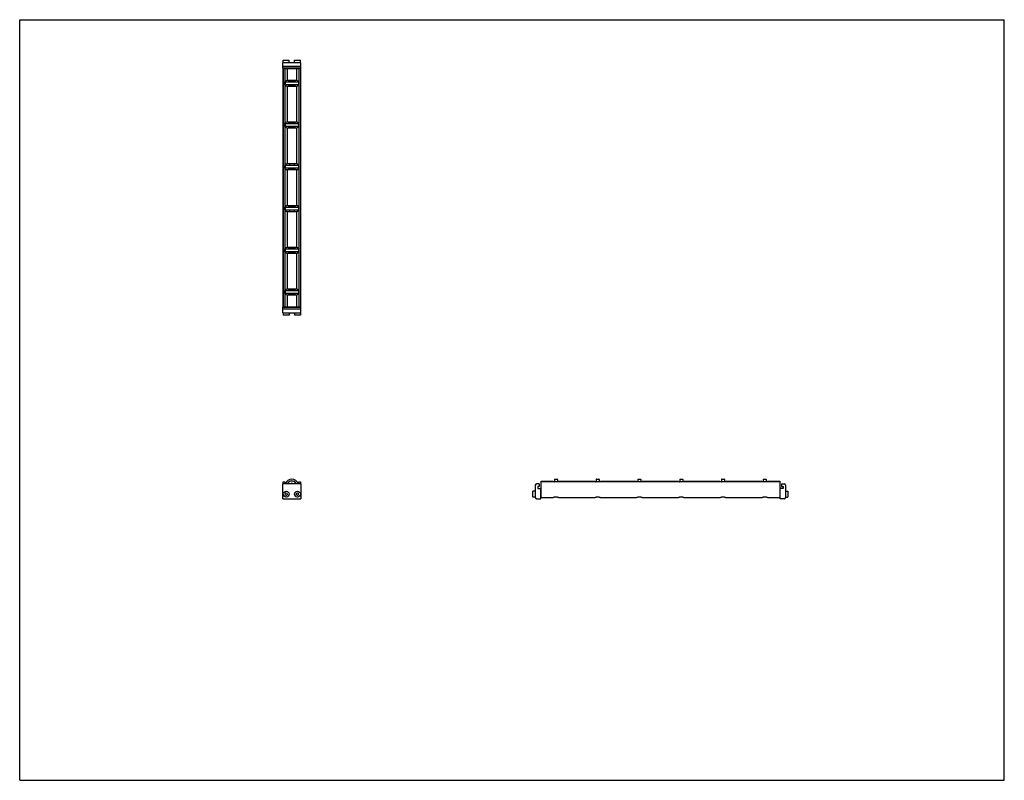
# Model space of a CAD drawing. Header units: inches. Extents: x 0 to 66, y 0 to 51.
import ezdxf

# ---------------------------------------------------------------- set-up
doc = ezdxf.new("R2010")
doc.units = ezdxf.units.IN
doc.header["$LTSCALE"] = 3.63
doc.header["$MEASUREMENT"] = 0
doc.layers.get('0').update_dxf_attribs({"linetype": 'CONTINUOUS'})
for name, color, linetype in [('240826_BL10', 7, 'CONTINUOUS'), ('240826_BL11', 7, 'CONTINUOUS'), ('240826_BL4', 7, 'CONTINUOUS'), ('240826_BL5', 7, 'CONTINUOUS'), ('240826_BL6', 7, 'CONTINUOUS'), ('240826_BL7', 7, 'CONTINUOUS'), ('240827_CAE_BL0', 7, 'CONTINUOUS'), ('240827_CAE_BL8', 7, 'CONTINUOUS'), ('2410WW_CAE_241016_BL12', 7, 'CONTINUOUS'), ('2436WW_243616_BL1', 7, 'CONTINUOUS'), ('X920693M_BL13', 7, 'CONTINUOUS'), ('X920693M_BL2', 7, 'CONTINUOUS'), ('X920693M_BL3', 7, 'CONTINUOUS'), ('X920693M_BL9', 7, 'CONTINUOUS')]:
    doc.layers.add(name, color=color, linetype=linetype)

# ---------------------------------------------------------------- blocks, each defined once
blk = doc.blocks.new('240827_CAE_BL0', base_point=(26.278, 25.296))
at = {"layer": '240827_CAE_BL0', "color": 7, "linetype": 'CONTINUOUS'}
for p, q in [((17.633, 31.714), (18.848, 31.714)), ((17.633, 31.354), (17.633, 31.714)), ((18.848, 31.354), (18.848, 31.714)), ((17.633, 31.604), (18.848, 31.604)), ((17.633, 31.354), (18.848, 31.354)), ((17.633, 18.878), (17.633, 19.878)), ((18.848, 19.878), (17.633, 19.878)), ((18.848, 19.878), (18.848, 18.878)), ((34.812, 19.878), (34.652, 19.878)), ((34.812, 19.878), (34.812, 19.706)), ((34.562, 19.788), (34.562, 18.968)), ((34.722, 19.706), (34.722, 19.575)), ((34.812, 19.706), (34.722, 19.706)), ((34.722, 19.575), (34.922, 19.575)), ((34.922, 18.878), (34.922, 19.575)), ((17.633, 18.878), (18.848, 18.878)), ((34.652, 18.878), (34.922, 18.878))]:
    blk.add_line(p, q, dxfattribs=at)
for centre, start, end in [((34.652, 19.788), 90, 180), ((34.652, 18.968), 180, 270)]:
    blk.add_arc(centre, 0.09, start, end, dxfattribs=at)
blk = doc.blocks.new('2436WW_243616_BL1', base_point=(34.289, 33.346))
at = {"layer": '2436WW_243616_BL1', "color": 7, "linetype": 'CONTINUOUS'}
for p, q in [((17.633, 47.736), (17.633, 31.736)), ((17.633, 47.736), (18.849, 47.736)), ((17.653, 47.736), (17.653, 31.736)), ((17.778, 47.736), (17.778, 46.849)), ((17.928, 47.736), (17.928, 46.924)), ((18.553, 47.736), (18.553, 46.924)), ((18.703, 47.736), (18.703, 46.849)), ((18.828, 47.736), (18.828, 31.736)), ((18.849, 31.736), (18.849, 47.736)), ((18.553, 46.924), (17.928, 46.924)), ((17.778, 46.623), (17.778, 44.049)), ((17.928, 46.548), (17.928, 44.124)), ((17.928, 46.548), (18.553, 46.548)), ((18.553, 46.548), (18.553, 44.124)), ((18.703, 46.623), (18.703, 44.049)), ((17.778, 43.823), (17.778, 41.249)), ((18.553, 44.124), (17.928, 44.124)), ((17.928, 43.748), (17.928, 41.324)), ((17.928, 43.748), (18.553, 43.748)), ((18.553, 43.748), (18.553, 41.324)), ((18.703, 43.823), (18.703, 41.249)), ((17.778, 41.023), (17.778, 38.449)), ((18.553, 41.324), (17.928, 41.324)), ((17.928, 40.948), (17.928, 38.524)), ((17.928, 40.948), (18.553, 40.948)), ((18.553, 40.948), (18.553, 38.524)), ((18.703, 41.023), (18.703, 38.449)), ((18.553, 38.524), (17.928, 38.524)), ((17.778, 38.223), (17.778, 35.649)), ((17.928, 38.148), (18.553, 38.148)), ((17.928, 38.148), (17.928, 35.724)), ((18.553, 38.148), (18.553, 35.724)), ((18.703, 38.223), (18.703, 35.649)), ((18.553, 35.724), (17.928, 35.724)), ((17.778, 35.423), (17.778, 32.849)), ((17.928, 35.348), (18.553, 35.348)), ((17.928, 35.348), (17.928, 32.924)), ((18.553, 35.348), (18.553, 32.924)), ((18.703, 35.423), (18.703, 32.849)), ((17.778, 32.623), (17.778, 31.736)), ((18.553, 32.924), (17.928, 32.924)), ((17.928, 32.548), (18.553, 32.548)), ((17.928, 32.548), (17.928, 31.736)), ((18.553, 32.548), (18.553, 31.736)), ((18.703, 32.623), (18.703, 31.736)), ((17.638, 31.736), (17.633, 31.736)), ((17.653, 31.736), (18.849, 31.736)), ((17.653, 19.878), (17.653, 20.002)), ((17.653, 20.002), (17.778, 20.002)), ((17.778, 20.002), (17.778, 19.878)), ((18.703, 19.878), (18.703, 20.002)), ((18.703, 20.002), (18.828, 20.002)), ((18.828, 20.002), (18.828, 19.878)), ((34.944, 18.957), (34.944, 20.065)), ((34.944, 20.065), (35.756, 20.065)), ((50.944, 20.002), (34.944, 20.002)), ((35.756, 20.065), (35.756, 20.002)), ((36.132, 20.002), (36.132, 20.065)), ((36.132, 20.065), (38.556, 20.065)), ((38.556, 20.065), (38.556, 20.002)), ((38.932, 20.002), (38.932, 20.065)), ((38.932, 20.065), (41.356, 20.065)), ((41.356, 20.065), (41.356, 20.002)), ((41.732, 20.002), (41.732, 20.065)), ((41.732, 20.065), (44.156, 20.065)), ((44.156, 20.065), (44.156, 20.002)), ((44.532, 20.065), (46.956, 20.065)), ((44.532, 20.002), (44.532, 20.065)), ((46.956, 20.065), (46.956, 20.002)), ((47.332, 20.065), (49.756, 20.065)), ((47.332, 20.002), (47.332, 20.065)), ((49.756, 20.065), (49.756, 20.002)), ((50.132, 20.065), (50.944, 20.065)), ((50.132, 20.002), (50.132, 20.065)), ((50.944, 20.065), (50.944, 18.957)), ((34.944, 18.957), (35.769, 18.957)), ((36.12, 18.957), (38.569, 18.957)), ((38.92, 18.957), (41.369, 18.957)), ((41.72, 18.957), (44.169, 18.957)), ((44.52, 18.957), (46.969, 18.957)), ((47.32, 18.957), (49.769, 18.957)), ((50.12, 18.957), (50.944, 18.957))]:
    blk.add_line(p, q, dxfattribs=at)
for centre, radius, start, end in [((17.928, 46.736), 0.188, 90, 270), ((18.553, 46.736), 0.188, 270, 90), ((17.928, 43.936), 0.188, 90, 270), ((18.553, 43.936), 0.188, 270, 90), ((17.928, 41.136), 0.188, 90, 270), ((18.553, 41.136), 0.188, 270, 90), ((17.928, 38.336), 0.188, 90, 270), ((18.553, 38.336), 0.188, 270, 90), ((17.928, 35.536), 0.188, 90, 270), ((18.553, 35.536), 0.188, 270, 90), ((17.928, 32.736), 0.188, 90, 270), ((18.553, 32.736), 0.188, 270, 90), ((18.241, 19.753), 0.312, 23.60132, 156.39678), ((18.241, 19.753), 0.161, 51.37723, 128.64672), ((17.866, 19.19), 0.233, 177.7393, 181.68744), ((18.616, 19.19), 0.233, 2.71573, 3.60102)]:
    blk.add_arc(centre, radius, start, end, dxfattribs=at)
for points, knots in [([(35.944, 18.993), (35.925, 18.993), (35.897, 18.991), (35.861, 18.982), (35.836, 18.976), (35.815, 18.969), (35.796, 18.963), (35.782, 18.959), (35.773, 18.957), (35.769, 18.957), (35.767, 18.957)], [0, 0, 0, 0, 0.317855, 0.467809, 0.607629, 0.734246, 0.844305, 0.933939, 0.970018, 1, 1, 1, 1]), ([(36.121, 18.957), (36.12, 18.957), (36.116, 18.957), (36.106, 18.959), (36.093, 18.963), (36.074, 18.969), (36.052, 18.976), (36.028, 18.982), (36.001, 18.988), (35.973, 18.992), (35.954, 18.993), (35.944, 18.993)], [0, 0, 0, 0, 0.029961, 0.066022, 0.155616, 0.265614, 0.392176, 0.531941, 0.681851, 0.839207, 1, 1, 1, 1]), ([(38.744, 18.993), (38.725, 18.993), (38.697, 18.991), (38.661, 18.982), (38.636, 18.976), (38.615, 18.969), (38.596, 18.963), (38.582, 18.959), (38.573, 18.957), (38.569, 18.957), (38.567, 18.957)], [0, 0, 0, 0, 0.317855, 0.467809, 0.607629, 0.734246, 0.844305, 0.933939, 0.970018, 1, 1, 1, 1]), ([(38.921, 18.957), (38.92, 18.957), (38.916, 18.957), (38.906, 18.959), (38.893, 18.963), (38.874, 18.969), (38.852, 18.976), (38.828, 18.982), (38.801, 18.988), (38.773, 18.992), (38.754, 18.993), (38.744, 18.993)], [0, 0, 0, 0, 0.029961, 0.066022, 0.155616, 0.265614, 0.392176, 0.531941, 0.681851, 0.839207, 1, 1, 1, 1]), ([(41.544, 18.993), (41.525, 18.993), (41.497, 18.991), (41.461, 18.982), (41.436, 18.976), (41.415, 18.969), (41.396, 18.963), (41.382, 18.959), (41.373, 18.957), (41.369, 18.957), (41.367, 18.957)], [0, 0, 0, 0, 0.317855, 0.467809, 0.607629, 0.734246, 0.844305, 0.933939, 0.970018, 1, 1, 1, 1]), ([(41.721, 18.957), (41.72, 18.957), (41.716, 18.957), (41.706, 18.959), (41.693, 18.963), (41.674, 18.969), (41.652, 18.976), (41.628, 18.982), (41.601, 18.988), (41.573, 18.992), (41.554, 18.993), (41.544, 18.993)], [0, 0, 0, 0, 0.029961, 0.066022, 0.155616, 0.265614, 0.392176, 0.531941, 0.681851, 0.839207, 1, 1, 1, 1]), ([(44.344, 18.993), (44.325, 18.993), (44.297, 18.991), (44.261, 18.982), (44.236, 18.976), (44.215, 18.969), (44.196, 18.963), (44.182, 18.959), (44.173, 18.957), (44.169, 18.957), (44.167, 18.957)], [0, 0, 0, 0, 0.317855, 0.467809, 0.607629, 0.734246, 0.844305, 0.933939, 0.970018, 1, 1, 1, 1]), ([(44.521, 18.957), (44.52, 18.957), (44.516, 18.957), (44.506, 18.959), (44.493, 18.963), (44.474, 18.969), (44.452, 18.976), (44.428, 18.982), (44.401, 18.988), (44.373, 18.992), (44.354, 18.993), (44.344, 18.993)], [0, 0, 0, 0, 0.029961, 0.066022, 0.155616, 0.265614, 0.392176, 0.531941, 0.681851, 0.839207, 1, 1, 1, 1]), ([(47.144, 18.993), (47.125, 18.993), (47.097, 18.991), (47.061, 18.982), (47.036, 18.976), (47.015, 18.969), (46.996, 18.963), (46.982, 18.959), (46.973, 18.957), (46.969, 18.957), (46.967, 18.957)], [0, 0, 0, 0, 0.317855, 0.467809, 0.607629, 0.734246, 0.844305, 0.933939, 0.970018, 1, 1, 1, 1]), ([(47.321, 18.957), (47.32, 18.957), (47.316, 18.957), (47.306, 18.959), (47.293, 18.963), (47.274, 18.969), (47.252, 18.976), (47.228, 18.982), (47.201, 18.988), (47.173, 18.992), (47.154, 18.993), (47.144, 18.993)], [0, 0, 0, 0, 0.029961, 0.066022, 0.155616, 0.265614, 0.392176, 0.531941, 0.681851, 0.839207, 1, 1, 1, 1]), ([(49.944, 18.993), (49.925, 18.993), (49.897, 18.991), (49.861, 18.982), (49.836, 18.976), (49.815, 18.969), (49.796, 18.963), (49.782, 18.959), (49.773, 18.957), (49.769, 18.957), (49.767, 18.957)], [0, 0, 0, 0, 0.317855, 0.467809, 0.607629, 0.734246, 0.844305, 0.933939, 0.970018, 1, 1, 1, 1]), ([(50.121, 18.957), (50.12, 18.957), (50.116, 18.957), (50.106, 18.959), (50.093, 18.963), (50.074, 18.969), (50.052, 18.976), (50.028, 18.982), (50.001, 18.988), (49.973, 18.992), (49.954, 18.993), (49.944, 18.993)], [0, 0, 0, 0, 0.029961, 0.066022, 0.155616, 0.265614, 0.392176, 0.531941, 0.681851, 0.839207, 1, 1, 1, 1])]:
    blk.add_open_spline(points, degree=3, knots=knots, dxfattribs=at)
blk = doc.blocks.new('X920693M_BL2', base_point=(17.866, 25.364))
at = {"layer": 'X920693M_BL2', "color": 7, "linetype": 'CONTINUOUS'}
for p, q in [((17.748, 31.714), (17.748, 31.736)), ((17.984, 31.714), (17.984, 31.736)), ((17.669, 31.354), (17.669, 31.196)), ((18.063, 31.196), (17.669, 31.196)), ((18.063, 31.354), (18.063, 31.196)), ((17.78, 19.218), (17.847, 19.279)), ((17.78, 19.218), (17.798, 19.129)), ((17.847, 19.279), (17.934, 19.25)), ((17.952, 19.161), (17.885, 19.101)), ((17.952, 19.161), (17.934, 19.25)), ((17.885, 19.101), (17.798, 19.129))]:
    blk.add_line(p, q, dxfattribs=at)
blk.add_circle((17.866, 19.19), 0.197, dxfattribs=at)
blk = doc.blocks.new('X920693M_BL3', base_point=(26.682, 25.364))
at = {"layer": 'X920693M_BL3', "color": 7, "linetype": 'CONTINUOUS'}
for p, q in [((18.498, 31.736), (18.498, 31.714)), ((18.734, 31.736), (18.734, 31.714)), ((18.419, 31.354), (18.419, 31.196)), ((18.813, 31.196), (18.419, 31.196)), ((18.813, 31.354), (18.813, 31.196)), ((18.537, 19.235), (18.616, 19.281)), ((18.537, 19.235), (18.537, 19.144)), ((18.616, 19.099), (18.537, 19.144)), ((18.616, 19.281), (18.695, 19.235)), ((18.695, 19.144), (18.616, 19.099)), ((18.695, 19.144), (18.695, 19.235)), ((34.405, 18.993), (34.405, 19.387)), ((34.562, 19.387), (34.405, 19.387)), ((34.922, 19.308), (34.944, 19.308)), ((34.562, 18.993), (34.405, 18.993)), ((34.922, 19.072), (34.944, 19.072))]:
    blk.add_line(p, q, dxfattribs=at)
blk.add_circle((18.616, 19.19), 0.197, dxfattribs=at)
blk = doc.blocks.new('240826_BL4', base_point=(26.933, 26.085))
at = {"layer": '240826_BL4', "color": 7, "linetype": 'CONTINUOUS'}
for p, q in [((17.803, 32.821), (17.803, 32.651)), ((17.818, 32.836), (18.663, 32.836)), ((18.663, 32.636), (17.818, 32.636)), ((17.991, 32.854), (17.988, 32.836)), ((17.988, 32.636), (17.991, 32.618)), ((17.991, 32.854), (18.491, 32.854)), ((18.491, 32.618), (17.991, 32.618)), ((18.491, 32.854), (18.494, 32.836)), ((18.494, 32.636), (18.491, 32.618)), ((18.678, 32.821), (18.678, 32.651)), ((35.826, 20.003), (35.844, 20.005)), ((35.844, 20.175), (35.844, 20.002)), ((35.859, 20.19), (36.029, 20.19)), ((36.044, 20.175), (36.044, 20.002)), ((36.062, 20.003), (36.044, 20.005))]:
    blk.add_line(p, q, dxfattribs=at)
for centre, radius, start, end in [((17.818, 32.821), 0.015, 90, 180), ((17.818, 32.651), 0.015, 180, 270), ((18.663, 32.821), 0.015, 0, 90), ((18.663, 32.651), 0.015, 270, 360), ((18.241, 19.753), 0.438, 16.6092, 163.3908), ((18.241, 19.753), 0.33, 22.27737, 157.72294), ((18.241, 19.753), 0.322, 22.85345, 157.14648), ((35.859, 20.175), 0.015, 90, 180), ((36.029, 20.175), 0.015, 0, 90)]:
    blk.add_arc(centre, radius, start, end, dxfattribs=at)
blk = doc.blocks.new('240826_BL5', base_point=(28.333, 27.828))
at = {"layer": '240826_BL5', "color": 7, "linetype": 'CONTINUOUS'}
for p, q in [((17.991, 35.654), (17.988, 35.636)), ((17.991, 35.654), (18.491, 35.654)), ((18.491, 35.654), (18.494, 35.636)), ((17.803, 35.621), (17.803, 35.451)), ((17.818, 35.636), (18.663, 35.636)), ((18.663, 35.436), (17.818, 35.436)), ((17.988, 35.436), (17.991, 35.418)), ((18.491, 35.418), (17.991, 35.418)), ((18.494, 35.436), (18.491, 35.418)), ((18.678, 35.621), (18.678, 35.451)), ((38.626, 20.003), (38.644, 20.005)), ((38.644, 20.175), (38.644, 20.002)), ((38.659, 20.19), (38.829, 20.19)), ((38.844, 20.175), (38.844, 20.002)), ((38.862, 20.003), (38.844, 20.005))]:
    blk.add_line(p, q, dxfattribs=at)
for centre, start, end in [((17.818, 35.621), 90, 180), ((17.818, 35.451), 180, 270), ((18.663, 35.621), 0, 90), ((18.663, 35.451), 270, 360), ((38.659, 20.175), 90, 180), ((38.829, 20.175), 0, 90)]:
    blk.add_arc(centre, 0.015, start, end, dxfattribs=at)
blk = doc.blocks.new('240826_BL6', base_point=(33.933, 33.428))
at = {"layer": '240826_BL6', "color": 7, "linetype": 'CONTINUOUS'}
for p, q in [((17.803, 46.821), (17.803, 46.651)), ((17.818, 46.836), (18.663, 46.836)), ((18.663, 46.636), (17.818, 46.636)), ((17.991, 46.854), (17.988, 46.836)), ((17.988, 46.636), (17.991, 46.618)), ((17.991, 46.854), (18.491, 46.854)), ((18.491, 46.618), (17.991, 46.618)), ((18.491, 46.854), (18.494, 46.836)), ((18.494, 46.636), (18.491, 46.618)), ((18.678, 46.821), (18.678, 46.651)), ((49.826, 20.003), (49.844, 20.005)), ((49.844, 20.175), (49.844, 20.002)), ((49.859, 20.19), (50.029, 20.19)), ((50.044, 20.175), (50.044, 20.002)), ((50.062, 20.003), (50.044, 20.005))]:
    blk.add_line(p, q, dxfattribs=at)
for centre, start, end in [((17.818, 46.821), 90, 180), ((17.818, 46.651), 180, 270), ((18.663, 46.821), 0, 90), ((18.663, 46.651), 270, 360), ((49.859, 20.175), 90, 180), ((50.029, 20.175), 0, 90)]:
    blk.add_arc(centre, 0.015, start, end, dxfattribs=at)
blk = doc.blocks.new('240826_BL7', base_point=(29.733, 29.228))
at = {"layer": '240826_BL7', "color": 7, "linetype": 'CONTINUOUS'}
for p, q in [((17.803, 38.421), (17.803, 38.251)), ((17.818, 38.436), (18.663, 38.436)), ((17.991, 38.454), (17.988, 38.436)), ((17.991, 38.454), (18.491, 38.454)), ((18.491, 38.454), (18.494, 38.436)), ((18.678, 38.421), (18.678, 38.251)), ((18.663, 38.236), (17.818, 38.236)), ((17.988, 38.236), (17.991, 38.218)), ((18.491, 38.218), (17.991, 38.218)), ((18.494, 38.236), (18.491, 38.218)), ((41.426, 20.003), (41.444, 20.005)), ((41.444, 20.175), (41.444, 20.002)), ((41.459, 20.19), (41.629, 20.19)), ((41.644, 20.175), (41.644, 20.002)), ((41.662, 20.003), (41.644, 20.005))]:
    blk.add_line(p, q, dxfattribs=at)
for centre, start, end in [((17.818, 38.421), 90, 180), ((18.663, 38.421), 0, 90), ((17.818, 38.251), 180, 270), ((18.663, 38.251), 270, 360), ((41.459, 20.175), 90, 180), ((41.629, 20.175), 0, 90)]:
    blk.add_arc(centre, 0.015, start, end, dxfattribs=at)
blk = doc.blocks.new('240827_CAE_BL8', base_point=(34.48, 33.498))
at = {"layer": '240827_CAE_BL8', "color": 7, "linetype": 'CONTINUOUS'}
for p, q in [((17.633, 47.758), (17.633, 48.118)), ((18.848, 48.118), (17.633, 48.118)), ((18.848, 47.868), (17.633, 47.868)), ((18.848, 47.758), (17.633, 47.758)), ((18.848, 47.758), (18.848, 48.118)), ((51.076, 19.878), (51.236, 19.878)), ((51.076, 19.878), (51.076, 19.706)), ((51.166, 19.575), (50.966, 19.575)), ((50.966, 18.878), (50.966, 19.575)), ((51.076, 19.706), (51.166, 19.706)), ((51.166, 19.706), (51.166, 19.575)), ((51.326, 19.788), (51.326, 18.968)), ((51.236, 18.878), (50.966, 18.878))]:
    blk.add_line(p, q, dxfattribs=at)
for centre, start, end in [((51.236, 19.788), 0, 90), ((51.236, 18.968), 270, 360)]:
    blk.add_arc(centre, 0.09, start, end, dxfattribs=at)
blk = doc.blocks.new('X920693M_BL9', base_point=(17.866, 48.006))
at = {"layer": 'X920693M_BL9', "color": 7, "linetype": 'CONTINUOUS'}
for p, q in [((17.669, 48.118), (17.669, 48.275)), ((17.669, 48.275), (18.063, 48.275)), ((18.063, 48.118), (18.063, 48.275)), ((17.748, 47.758), (17.748, 47.736)), ((17.984, 47.758), (17.984, 47.736))]:
    blk.add_line(p, q, dxfattribs=at)
blk = doc.blocks.new('240826_BL10', base_point=(32.533, 32.028))
at = {"layer": '240826_BL10', "color": 7, "linetype": 'CONTINUOUS'}
for p, q in [((17.803, 44.021), (17.803, 43.851)), ((17.818, 44.036), (18.663, 44.036)), ((18.663, 43.836), (17.818, 43.836)), ((17.991, 44.054), (17.988, 44.036)), ((17.988, 43.836), (17.991, 43.818)), ((17.991, 44.054), (18.491, 44.054)), ((18.491, 43.818), (17.991, 43.818)), ((18.491, 44.054), (18.494, 44.036)), ((18.494, 43.836), (18.491, 43.818)), ((18.678, 44.021), (18.678, 43.851)), ((47.026, 20.003), (47.044, 20.005)), ((47.044, 20.175), (47.044, 20.002)), ((47.059, 20.19), (47.229, 20.19)), ((47.244, 20.175), (47.244, 20.002)), ((47.262, 20.003), (47.244, 20.005))]:
    blk.add_line(p, q, dxfattribs=at)
for centre, start, end in [((17.818, 44.021), 90, 180), ((17.818, 43.851), 180, 270), ((18.663, 44.021), 0, 90), ((18.663, 43.851), 270, 360), ((47.059, 20.175), 90, 180), ((47.229, 20.175), 0, 90)]:
    blk.add_arc(centre, 0.015, start, end, dxfattribs=at)
blk = doc.blocks.new('240826_BL11', base_point=(31.133, 30.628))
at = {"layer": '240826_BL11', "color": 7, "linetype": 'CONTINUOUS'}
for p, q in [((17.803, 41.221), (17.803, 41.051)), ((17.818, 41.236), (18.663, 41.236)), ((18.663, 41.036), (17.818, 41.036)), ((17.991, 41.254), (17.988, 41.236)), ((17.988, 41.036), (17.991, 41.018)), ((17.991, 41.254), (18.491, 41.254)), ((18.491, 41.018), (17.991, 41.018)), ((18.491, 41.254), (18.494, 41.236)), ((18.494, 41.036), (18.491, 41.018)), ((18.678, 41.221), (18.678, 41.051)), ((44.226, 20.003), (44.244, 20.005)), ((44.244, 20.175), (44.244, 20.002)), ((44.259, 20.19), (44.429, 20.19)), ((44.444, 20.175), (44.444, 20.002)), ((44.462, 20.003), (44.444, 20.005))]:
    blk.add_line(p, q, dxfattribs=at)
for centre, start, end in [((17.818, 41.221), 90, 180), ((17.818, 41.051), 180, 270), ((18.663, 41.221), 0, 90), ((18.663, 41.051), 270, 360), ((44.259, 20.175), 90, 180), ((44.429, 20.175), 0, 90)]:
    blk.add_arc(centre, 0.015, start, end, dxfattribs=at)
blk = doc.blocks.new('2410WW_CAE_241016_BL12', base_point=(18.241, 33.338))
at = {"layer": '2410WW_CAE_241016_BL12', "color": 7, "linetype": 'CONTINUOUS'}
for p, q in [((18.086, 46.924), (18.086, 46.854)), ((18.396, 46.924), (18.396, 46.854)), ((18.086, 46.618), (18.086, 46.548)), ((18.396, 46.618), (18.396, 46.548)), ((18.086, 44.124), (18.086, 44.054)), ((18.086, 43.818), (18.086, 43.748)), ((18.396, 44.124), (18.396, 44.054)), ((18.396, 43.818), (18.396, 43.748)), ((18.086, 41.324), (18.086, 41.254)), ((18.086, 41.018), (18.086, 40.948)), ((18.396, 41.324), (18.396, 41.254)), ((18.396, 41.018), (18.396, 40.948)), ((18.086, 38.524), (18.086, 38.454)), ((18.396, 38.524), (18.396, 38.454)), ((18.086, 38.218), (18.086, 38.148)), ((18.396, 38.218), (18.396, 38.148)), ((18.086, 35.724), (18.086, 35.654)), ((18.396, 35.724), (18.396, 35.654)), ((18.086, 35.418), (18.086, 35.348)), ((18.396, 35.418), (18.396, 35.348)), ((18.086, 32.924), (18.086, 32.854)), ((18.086, 32.618), (18.086, 32.548)), ((18.396, 32.924), (18.396, 32.854)), ((18.396, 32.618), (18.396, 32.548))]:
    blk.add_line(p, q, dxfattribs=at)
blk.add_arc((18.241, 19.753), 0.155, 53.77344, 126.22656, dxfattribs=at)
blk = doc.blocks.new('X920693M_BL13', base_point=(34.951, 33.634))
at = {"layer": 'X920693M_BL13', "color": 7, "linetype": 'CONTINUOUS'}
for p, q in [((18.419, 48.118), (18.419, 48.275)), ((18.419, 48.275), (18.813, 48.275)), ((18.813, 48.118), (18.813, 48.275)), ((18.498, 47.758), (18.498, 47.736)), ((18.734, 47.758), (18.734, 47.736)), ((50.966, 19.308), (50.944, 19.308)), ((51.326, 19.387), (51.484, 19.387)), ((51.484, 19.387), (51.484, 18.993)), ((50.966, 19.072), (50.944, 19.072)), ((51.326, 18.993), (51.484, 18.993))]:
    blk.add_line(p, q, dxfattribs=at)

msp = doc.modelspace()

# ---------------------------------------------------------------- linework, layer by layer
at = {"color": 7, "linetype": 'CONTINUOUS'}
for p, q in [((0, 0), (0, 51)), ((0, 51), (66, 51)), ((66, 0), (66, 51)), ((0, 0), (66, 0))]:
    msp.add_line(p, q, dxfattribs=at)

# ---------------------------------------------------------------- block references
at = {"layer": '240826_BL10'}
msp.add_blockref('240826_BL10', (32.533, 32.028), dxfattribs=at)
at = {"layer": '240826_BL11'}
msp.add_blockref('240826_BL11', (31.133, 30.628), dxfattribs=at)
at = {"layer": '240826_BL4'}
msp.add_blockref('240826_BL4', (26.933, 26.085), dxfattribs=at)
at = {"layer": '240826_BL5'}
msp.add_blockref('240826_BL5', (28.333, 27.828), dxfattribs=at)
at = {"layer": '240826_BL6'}
msp.add_blockref('240826_BL6', (33.933, 33.428), dxfattribs=at)
at = {"layer": '240826_BL7'}
msp.add_blockref('240826_BL7', (29.733, 29.228), dxfattribs=at)
at = {"layer": '240827_CAE_BL0'}
msp.add_blockref('240827_CAE_BL0', (26.278, 25.296), dxfattribs=at)
at = {"layer": '240827_CAE_BL8'}
msp.add_blockref('240827_CAE_BL8', (34.48, 33.498), dxfattribs=at)
at = {"layer": '2410WW_CAE_241016_BL12'}
msp.add_blockref('2410WW_CAE_241016_BL12', (18.241, 33.338), dxfattribs=at)
at = {"layer": '2436WW_243616_BL1'}
msp.add_blockref('2436WW_243616_BL1', (34.289, 33.346), dxfattribs=at)
at = {"layer": 'X920693M_BL13'}
msp.add_blockref('X920693M_BL13', (34.951, 33.634), dxfattribs=at)
at = {"layer": 'X920693M_BL2'}
msp.add_blockref('X920693M_BL2', (17.866, 25.364), dxfattribs=at)
at = {"layer": 'X920693M_BL3'}
msp.add_blockref('X920693M_BL3', (26.682, 25.364), dxfattribs=at)
at = {"layer": 'X920693M_BL9'}
msp.add_blockref('X920693M_BL9', (17.866, 48.006), dxfattribs=at)

doc.saveas('drawing.dxf')
